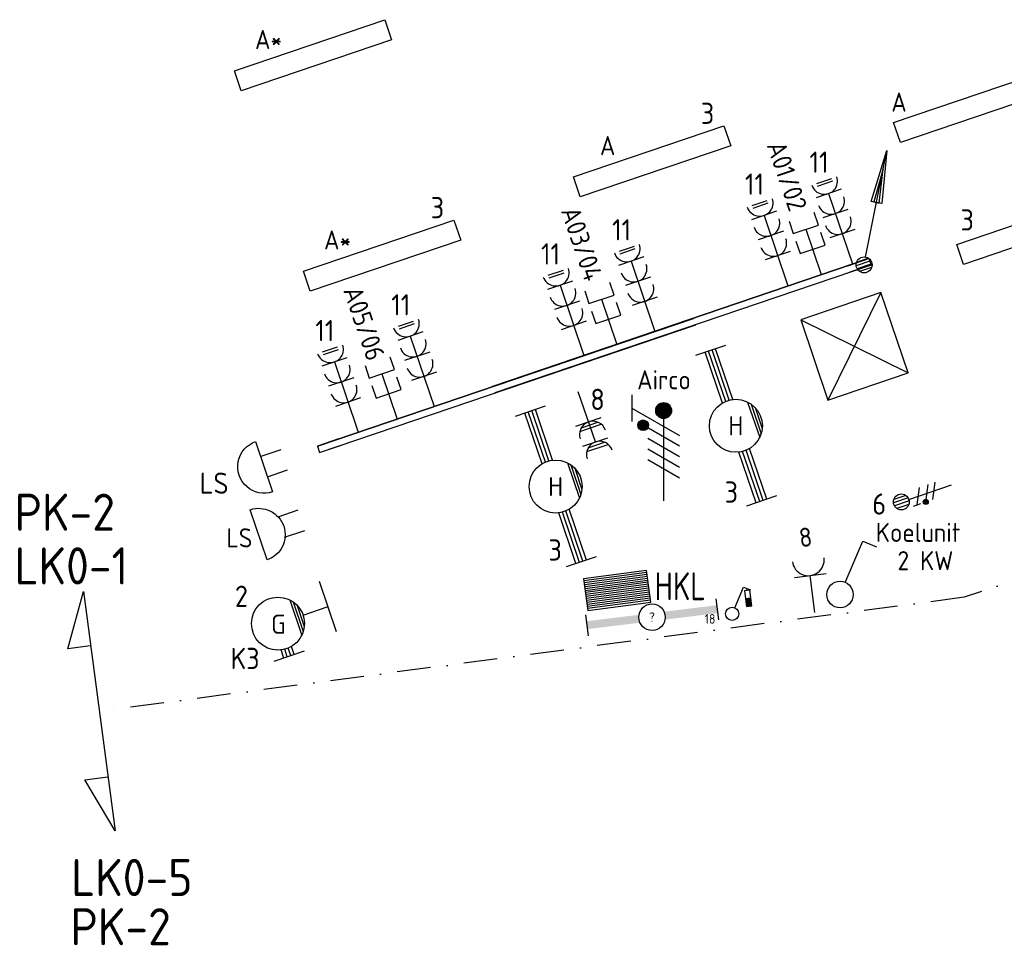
# Model space of a CAD drawing. Header units: millimetres. Extents: x -30480 to 214890, y -181324 to 108676.
# Tile 40 of 48: x 35230 to 44523, y 52924 to 61656. Entities that reach past the tile are written whole.
import ezdxf
from ezdxf.enums import TextEntityAlignment as Align

# ---------------------------------------------------------------- set-up
doc = ezdxf.new("R2010")
doc.units = ezdxf.units.MM
doc.header["$LTSCALE"] = 100
doc.linetypes.add('DASHDOT2', pattern=[12.7, 6.35, -3.175, 0, -3.175])
for name, color, linetype in [('EB62204-_ATTRIB', 2, 'Continuous'), ('EB62205-_ATTRIB', 2, 'Continuous'), ('EB63101-_ATTRIB', 2, 'Continuous'), ('EB6411--_ATTRIB', 2, 'Continuous'), ('EB6441--_ATTRIB', 2, 'Continuous'), ('EL61301-_KABELGOOT', 3, 'Continuous'), ('EL61303-_WANDGOOT', 3, 'Continuous'), ('EL62203-_KRACHT-WCD230', 3, 'Continuous'), ('EL62204-_KRACHT-ASP230', 3, 'Continuous'), ('EL62205-_KRACHT-KAST', 3, 'Continuous'), ('EL6221--', 3, 'Continuous'), ('EL6222--', 3, 'Continuous'), ('EL63101-_LICHT-ARM', 3, 'Continuous'), ('EL63103-_LICHT-WCD230V', 3, 'Continuous'), ('EL6311--', 3, 'Continuous'), ('EL6411--_DEURBEL', 3, 'Continuous'), ('EL6441--_DATACOM', 3, 'Continuous')]:
    doc.layers.add(name, color=color, linetype=linetype)
doc.layers.add('GRENS', color=210, linetype='DASHDOT2', lineweight=30)
doc.styles.add('2_0', font='iso', dxfattribs={"height": 200})
doc.styles.add('NORATT', font='iso.shx')
doc.styles.add('NORDIM', font='isocp.shx')
doc.styles.add('STABICAD-018', font='ISOCP.SHX', dxfattribs={"height": 1.8})
doc.styles.get("Standard").update_dxf_attribs({"font": 'arial.ttf'})

# ---------------------------------------------------------------- blocks, each defined once
blk = doc.blocks.new('EJ3T30W')
at = {"color": 0}
for p, q in [((-7.5, -1.5), (-7.5, 1.5)), ((7.5, -1.5), (7.5, 1.5)), ((-7.5, 0.525), (-2.444, 0.525)), ((-7.5, 0.175), (-2.494, 0.175)), ((2.444, 0.525), (7.5, 0.525)), ((2.494, 0.175), (7.5, 0.175)), ((-7.5, -0.175), (-2.494, -0.175)), ((-7.5, -0.525), (-2.444, -0.525)), ((2.444, -0.525), (7.5, -0.525)), ((2.494, -0.175), (7.5, -0.175)), ((1.768, -1.768), (-1.768, -1.768)), ((1.476, -2.018), (-1.476, -2.018)), ((1.052, -2.268), (-1.052, -2.268))]:
    blk.add_line(p, q, dxfattribs=at)
blk.add_circle((0, 0), 2.5, dxfattribs=at)
at = {"style": 'NORATT', "flags": 9}
blk.add_attdef('GELIJK', text='', height=1.8, dxfattribs=at).set_placement((3.5, 5), align=Align.MIDDLE_CENTER)
at = {"color": 0, "style": 'NORATT'}
for tag, flags, p in [('SCHAK', 8, (3.5, 2.75)), ('A_CODE', 8, (0, 0)), ('GROEP', 8, (-3.5, -2.75)), ('KAST', 9, (3.5, -2.75))]:
    blk.add_attdef(tag, text='', height=1.8, dxfattribs=dict(at, flags=flags)).set_placement(p, align=Align.MIDDLE)
blk = doc.blocks.new('ES3W2W')
at = {"color": 0}
for p, q in [((1.25, 2), (-1.25, 2)), ((1.068, 2.6), (-1.068, 2.6)), ((0.812, 2.3), (-0.812, 2.3)), ((0, 2), (0, -3)), ((1.25, 0), (-1.25, 0)), ((1.068, 0.6), (-1.068, 0.6)), ((0.812, 0.3), (-0.812, 0.3))]:
    blk.add_line(p, q, dxfattribs=at)
for centre in [(0, 3.25), (0, 1.25)]:
    blk.add_arc(centre, 1.25, 180, 0, dxfattribs=at)
at = {"color": 0, "style": 'NORATT'}
for tag, flags, p in [('VERMOGEN', 9, (-2.5, 4.5)), ('GROEP', 8, (0, 5)), ('KAST', 9, (2.5, 4.5))]:
    blk.add_attdef(tag, text='', height=1.8, rotation=90, dxfattribs=dict(at, flags=flags)).set_placement(p, align=Align.MIDDLE)
at = {"style": 'NORATT', "flags": 9}
blk.add_attdef('GELIJK', text='', height=1.8, rotation=90, dxfattribs=at).set_placement((5, 5), align=Align.MIDDLE_CENTER)
at = {"color": 0, "style": 'NORATT', "width": 0.7, "flags": 8}
for tag, p in [('SCHAK', (2.5, 4.625)), ('TAL', (1.5, -1.5))]:
    blk.add_attdef(tag, text='', height=1.8, rotation=90, dxfattribs=at).set_placement(p, align=Align.MIDDLE)
blk.add_attdef('DOEL', text='', height=1.8, rotation=90, dxfattribs=at).set_placement((-2.75, -2.25), align=Align.MIDDLE_LEFT)
at = {"style": 'NORATT', "flags": 9}
blk.add_attdef('M_CODE', text='', height=1.8, dxfattribs=at).set_placement((0, 0), align=Align.MIDDLE_CENTER)
blk = doc.blocks.new('EJ3P31')
at = {"color": 0}
blk.add_lwpolyline([(-7.5, -1), (-7.5, 1), (7.5, 1), (7.5, -1)], close=True, dxfattribs=at)
at = {"style": 'NORATT', "flags": 9}
blk.add_attdef('GELIJK', text='', height=1.8, dxfattribs=at).set_placement((3.5, 5), align=Align.MIDDLE_CENTER)
at = {"color": 0, "style": 'NORATT'}
for tag, flags, p in [('A_CODE', 8, (-3.5, 2.75)), ('SCHAK', 8, (3.5, 2.75)), ('GROEP', 8, (-3.5, -2.75)), ('KAST', 9, (3.5, -2.75))]:
    blk.add_attdef(tag, text='', height=1.8, dxfattribs=dict(at, flags=flags)).set_placement(p, align=Align.MIDDLE)
blk = doc.blocks.new('ES111352')
at = {"color": 0}
blk.add_line((0, 1.5), (0, -3), dxfattribs=at)
for points in [[(-1.25, 2.75), (-1.25, 1.5), (1.25, 1.5), (1.25, 2.75)], [(-1.25, 0.75), (-1.25, -0.5), (1.25, -0.5), (1.25, 0.75)]]:
    blk.add_lwpolyline(points, dxfattribs=at)
at = {"color": 0, "style": 'NORATT', "flags": 8}
blk.add_attdef('NUMMER1', text='', height=1.8, rotation=90, dxfattribs=at).set_placement((-1.5, 4.5), align=Align.MIDDLE_LEFT)
at = {"style": 'NORATT', "flags": 8}
blk.add_attdef('NUMMER', text='', height=1.8, rotation=90, dxfattribs=at).set_placement((1.5, 4.5), align=Align.MIDDLE_LEFT)
at = {"style": 'NORATT'}
for tag, flags, p in [('PANEEL', 9, (0, 3)), ('CODE', 9, (1, 3.5)), ('GRP', 8, (0, -5)), ('RUIMTE', 9, (0, -7.5))]:
    blk.add_attdef(tag, text='', height=1.8, dxfattribs=dict(at, flags=flags)).set_placement(p, align=Align.MIDDLE_LEFT)
at = {"style": 'NORATT', "flags": 8}
blk.add_attdef('M_CODE', text='', height=1.8, dxfattribs=at).set_placement((0, 0), align=Align.MIDDLE_CENTER)
blk = doc.blocks.new('EH100000')
at = {"linetype": 'ByBlock'}
for p, q in [((1, 0.5), (0, 0.5)), ((1, 0.5, 1), (0, 0.5, 1)), ((0, -0.5, 1), (1, -0.5, 1)), ((1, -0.5), (0, -0.5))]:
    blk.add_line(p, q, dxfattribs=at)
at = {"linetype": 'ByBlock', "invisible_edges": 15}
for points in [[(1, -0.5), (0, -0.5), (0, 0.5), (1, 0.5)], [(0, 0.5), (1, 0.5), (1, 0.5, 1), (0, 0.5, 1)], [(0, -0.5, 1), (1, -0.5, 1), (1, -0.5), (0, -0.5)]]:
    blk.add_3dface(points, dxfattribs=at)
at = {"linetype": 'ByBlock', "style": '2_0', "flags": 8}
blk.add_attdef('FUNCTIE', text='', height=0.5, dxfattribs=at).set_placement((0.5, 0), align=Align.MIDDLE)
at = {"linetype": 'ByBlock', "flags": 9}
blk.add_attdef('SCHOT', text='', height=0.5, dxfattribs=at).set_placement((0.5, 0), align=Align.MIDDLE)
blk = doc.blocks.new('WGE')
blk.add_lwpolyline([(-1, -0.5), (0, -0.5), (0, 0.5), (-1, 0.5)])
at = {"style": '2_0', "flags": 9}
for tag in ['HULPSTUK', 'SCHOT']:
    blk.add_attdef(tag, text='', height=0.5, dxfattribs=at).set_placement((0, 0), align=Align.MIDDLE)
blk = doc.blocks.new('ES1116A3')
at = {"color": 0}
for p, q in [((-1.5, 1.5), (1.5, -1.5)), ((-1.5, -1.5), (1.5, 1.5))]:
    blk.add_line(p, q, dxfattribs=at)
blk.add_lwpolyline([(-1.5, -1.5), (1.5, -1.5), (1.5, 1.5), (-1.5, 1.5)], close=True, dxfattribs=at)
at = {"style": 'NORATT'}
for tag, flags, p in [('VERMOGEN', 9, (-2.5, 3.25)), ('GROEP', 8, (0, 3.25)), ('SCHAK', 8, (2.5, 3.25)), ('KAST', 9, (7, 3.25)), ('DOEL', 8, (-2.5, -0.25))]:
    blk.add_attdef(tag, text='', height=1.8, rotation=90, dxfattribs=dict(at, flags=flags)).set_placement(p, align=Align.MIDDLE_LEFT)
for tag, flags, p in [('GELIJK', 9, (5, 3.25)), ('TAL', 8, (2.5, 3.25))]:
    blk.add_attdef(tag, text='', height=1.8, rotation=90, dxfattribs=dict(at, flags=flags)).set_placement(p, align=Align.MIDDLE_CENTER)
at = {"color": 0, "style": 'NORATT', "flags": 8}
for tag, p in [('NUMMER', (0, 3)), ('CODE', (0, 0))]:
    blk.add_attdef(tag, text='', height=1.8, dxfattribs=at).set_placement(p, align=Align.MIDDLE)
at = {"style": 'NORATT'}
for tag, flags, p in [('PANEEL', 9, (0, 3)), ('GRP', 8, (0, -5)), ('RUIMTE', 9, (0, -7.5))]:
    blk.add_attdef(tag, text='', height=1.8, dxfattribs=dict(at, flags=flags)).set_placement(p, align=Align.MIDDLE_LEFT)
at = {"style": 'NORATT', "flags": 9}
blk.add_attdef('M_CODE', text='', height=1.8, dxfattribs=at).set_placement((0, 0), align=Align.MIDDLE_CENTER)
blk = doc.blocks.new('ES3X5')
at = {"color": 0}
for p, q in [((-0.45, 1.4), (-0.45, 2.6)), ((-0.15, 1.265), (-0.15, 2.735)), ((0.15, 1.265), (0.15, 2.735)), ((0.45, 1.4), (0.45, 2.6)), ((0, 1.25), (0, -3))]:
    blk.add_line(p, q, dxfattribs=at)
at = {"color": 1}
for p, q in [((-0.735, 1.038), (-0.735, 0.297)), ((-0.882, -0.38), (-0.882, 0.012)), ((-0.784, -0.424), (-0.784, 0.056)), ((-0.735, 0.667), (0.735, -0.068)), ((-0.686, -0.424), (-0.686, 0.056)), ((-0.588, -0.38), (-0.588, 0.012)), ((-0.735, -0.184), (0.735, -0.919)), ((-0.735, -0.885), (0.735, -1.619))]:
    blk.add_line(p, q, dxfattribs=at)
at = {"color": 0}
blk.add_circle((0, 2), 0.75, dxfattribs=at)
at = {"color": 1}
blk.add_circle((-0.735, -0.184), 0.245, dxfattribs=at)
at = {"style": 'NORATT'}
for tag, flags, p in [('VERMOGEN', 9, (-2.5, 4.5)), ('GROEP', 8, (0, 4.5)), ('SCHAK', 8, (2.5, 4.5)), ('KAST', 9, (7, 4.5)), ('DOEL', 8, (-2.5, 1))]:
    blk.add_attdef(tag, text='', height=1.8, rotation=90, dxfattribs=dict(at, flags=flags)).set_placement(p, align=Align.MIDDLE_LEFT)
for tag, flags, p in [('GELIJK', 9, (5, 4.5)), ('TAL', 8, (2.5, 4.5))]:
    blk.add_attdef(tag, text='', height=1.8, rotation=90, dxfattribs=dict(at, flags=flags)).set_placement(p, align=Align.MIDDLE_CENTER)
at = {"style": 'NORATT', "flags": 9}
blk.add_attdef('M_CODE', text='', height=1.8, dxfattribs=at).set_placement((0, 0), align=Align.MIDDLE_CENTER)
blk = doc.blocks.new('ES3W3L')
at = {"color": 2}
for p, q in [((-0.75, 5.25), (0.75, 5.25)), ((-0.75, 5), (0.75, 5))]:
    blk.add_line(p, q, dxfattribs=at)
at = {"color": 0}
for p, q in [((1.25, 4), (-1.25, 4)), ((0, 4), (0, -3)), ((1.25, 2), (-1.25, 2)), ((1.25, 0), (-1.25, 0))]:
    blk.add_line(p, q, dxfattribs=at)
for centre in [(0, 5.25), (0, 3.25), (0, 1.25)]:
    blk.add_arc(centre, 1.25, 180, 0, dxfattribs=at)
at = {"style": 'NORATT'}
for tag, flags, p in [('VERMOGEN', 9, (-2.5, 7)), ('GROEP', 8, (0, 7)), ('SCHAK', 8, (2.5, 7)), ('GELIJK', 9, (5, 7)), ('KAST', 9, (7, 7)), ('TAL', 8, (2.5, 7))]:
    blk.add_attdef(tag, text='', height=1.8, rotation=90, dxfattribs=dict(at, flags=flags)).set_placement(p, align=Align.MIDDLE_CENTER)
at = {"style": 'NORATT', "flags": 8}
blk.add_attdef('DOEL', text='', height=1.8, rotation=90, dxfattribs=at).set_placement((-2.5, 7), align=Align.MIDDLE_LEFT)
at = {"style": 'NORATT', "flags": 9}
blk.add_attdef('M_CODE', text='', height=1.8, dxfattribs=at).set_placement((0, 0), align=Align.MIDDLE_CENTER)
blk = doc.blocks.new('EJ3P21')
at = {"color": 0}
blk.add_lwpolyline([(-6, -1), (-6, 1), (6, 1), (6, -1)], close=True, dxfattribs=at)
at = {"style": 'NORATT'}
for tag, height, flags, p in [('GROEPI', 1.8, 9, (0, 9.5)), ('CODE', 3.5, 8, (0, 4.5)), ('GELIJK', 1.8, 9, (3.5, 5)), ('M_CODE', 1.8, 9, (0, 0)), ('VERMOGEN', 1.8, 9, (0, -5.5)), ('DOEL', 1.8, 9, (0, -7.5)), ('VERMOGENI', 1.8, 9, (0, -9.5)), ('DOELI', 1.8, 9, (0, -11.5))]:
    blk.add_attdef(tag, text='', height=height, dxfattribs=dict(at, flags=flags)).set_placement(p, align=Align.MIDDLE_CENTER)
at = {"style": 'NORATT', "flags": 9}
for tag in ['GELIJKI', 'TAL']:
    blk.add_attdef(tag, text='', height=1.8, rotation=90, dxfattribs=at).set_placement((5, 2.75), align=Align.MIDDLE_CENTER)
at = {"style": 'NORATT'}
for tag, flags, p in [('SCHAK', 8, (3.5, 2.8)), ('A_CODE', 8, (0, 0)), ('GROEP', 8, (-3.5, -2.8)), ('KAST', 9, (3.5, -2.8))]:
    blk.add_attdef(tag, text='', height=1.8, dxfattribs=dict(at, flags=flags)).set_placement(p, align=Align.MIDDLE)
blk = doc.blocks.new('ES111201')
at = {"color": 0}
for p, q in [((0.375, 0.65), (5.5, 9.526)), ((0.735, 0.15), (-0.735, 0.15)), ((0.6, 0.45), (-0.6, 0.45)), ((0.735, -0.15), (-0.735, -0.15)), ((0.6, -0.45), (-0.6, -0.45))]:
    blk.add_line(p, q, dxfattribs=at)
for points in [[(2.567, 5.446), (5.5, 9.526), (3.433, 4.946)], [(3.217, 5.071), (4.625, 8.011), (2.783, 5.321)]]:
    blk.add_lwpolyline(points, close=True, dxfattribs=at)
blk.add_circle((0, 0), 0.75, dxfattribs=at)
at = {"style": 'NORATT', "flags": 9}
for tag in ['GELIJKI', 'TAL']:
    blk.add_attdef(tag, text='', height=1.8, rotation=90, dxfattribs=at).set_placement((5, 11.276), align=Align.MIDDLE_CENTER)
at = {"style": 'NORATT'}
for tag, height, flags, p in [('GROEPI', 1.8, 9, (0, 9.5)), ('GROEP', 1.8, 8, (0, 7.5)), ('CODE', 3.5, 8, (0, 4.5)), ('M_CODE', 1.8, 8, (0, 0)), ('KAST', 1.8, 9, (0, -3.5)), ('VERMOGEN', 1.8, 9, (0, -5.5)), ('DOEL', 1.8, 9, (0, -7.5)), ('VERMOGENI', 1.8, 9, (0, -9.5)), ('DOELI', 1.8, 9, (0, -11.5))]:
    blk.add_attdef(tag, text='', height=height, dxfattribs=dict(at, flags=flags)).set_placement(p, align=Align.MIDDLE_CENTER)
blk = doc.blocks.new('ES111261')
at = {"color": 0}
for p, q in [((-5, 1.75), (5, 1.75)), ((-5, 1.5), (5, 1.5)), ((-5, 1.25), (5, 1.25)), ((-5, 1), (5, 1)), ((-5, 0.75), (5, 0.75)), ((-5, 0.5), (5, 0.5)), ((-5, 0.25), (5, 0.25)), ((-5, 0), (5, 0)), ((-5, -0.25), (5, -0.25)), ((-5, -0.5), (5, -0.5)), ((-5, -0.75), (5, -0.75)), ((-5, -1), (5, -1)), ((-5, -1.25), (5, -1.25)), ((-5, -1.5), (5, -1.5)), ((-5, -1.75), (5, -1.75)), ((-5, -2), (5, -2))]:
    blk.add_line(p, q, dxfattribs=at)
blk.add_lwpolyline([(-5, -2), (5, -2), (5, 2), (-5, 2)], close=True, dxfattribs=at)
at = {"style": 'NORATT'}
for tag, height, flags, p in [('GROEPI', 1.8, 9, (0, 9.5)), ('GROEP', 1.8, 8, (0, 7.5)), ('CODE', 3.5, 8, (0, 4.5)), ('M_CODE', 1.8, 9, (0, 0)), ('KAST', 1.8, 9, (0, -3.5)), ('VERMOGEN', 1.8, 9, (0, -5.5)), ('DOEL', 1.8, 9, (0, -7.5)), ('VERMOGENI', 1.8, 9, (0, -9.5)), ('DOELI', 1.8, 9, (0, -11.5))]:
    blk.add_attdef(tag, text='', height=height, dxfattribs=dict(at, flags=flags)).set_placement(p, align=Align.MIDDLE_CENTER)
at = {"style": 'NORATT', "flags": 9}
for tag in ['GELIJKI', 'TAL']:
    blk.add_attdef(tag, text='', height=1.8, rotation=90, dxfattribs=at).set_placement((5, 3.75), align=Align.MIDDLE_CENTER)
at = {"color": 0, "style": 'NORATT', "flags": 9}
blk.add_attdef('RUIMTE', text='', height=1.8, dxfattribs=at).set_placement((0, -9.5), align=Align.MIDDLE)
blk = doc.blocks.new('armgznv')
at = {"color": 0}
for p, q in [((80.4, -236.7), (-80.4, 236.7)), ((-362.9, 63.5), (-249.2, -271.3)), ((-329.8, 43.9), (-235, -235.6)), ((-292.5, 11.8), (-224.9, -187.5)), ((-236.7, -80.4), (0, 0)), ((-227, -420.3), (-511, -516.7)), ((-418.7, -485.3), (-444.6, -409)), ((-385.6, -474.1), (-409.9, -402.5)), ((-352.4, -462.8), (-376.7, -391.2)), ((-319.3, -451.6), (-345.2, -375.3))]:
    blk.add_line(p, q, dxfattribs=at)
blk.add_lwpolyline([(-362.9, 63.5), (-364, 61.2)], dxfattribs=at)
blk.add_circle((-473.5, -160.7), 250, dxfattribs=at)
at = {"color": 0, "style": 'NORATT'}
for tag, flags, p in [('SCHAK', 8, (-846.4, 82.3)), ('KAST', 9, (-325.6, 259.1)), ('GROEP', 8, (-100.6, -403.7)), ('A_CODE', 8, (-621.4, -580.5))]:
    blk.add_attdef(tag, text='', height=180, rotation=108.75, dxfattribs=dict(at, flags=flags)).set_placement(p, align=Align.MIDDLE)
at = {"style": 'NORATT', "flags": 9}
blk.add_attdef('GELIJK', text='', height=180, rotation=108.75, dxfattribs=at).set_placement((-1059.4, 10), align=Align.MIDDLE_CENTER)
blk = doc.blocks.new('ES081010')
at = {"color": 0}
for p, q in [((-1, 0), (-1, -2)), ((1, -2), (1, 0))]:
    blk.add_line(p, q, dxfattribs=at)
blk.add_lwpolyline([(-2.5, 2.25), (2.5, 2.25, -1)], format="xyb", close=True, dxfattribs=at)
at = {"color": 0, "style": 'NORATT', "flags": 8}
for tag, p in [('NUMMER', (0, 6.75)), ('SCHAK', (0, 4))]:
    blk.add_attdef(tag, text='', height=1.8, dxfattribs=at).set_placement(p, align=Align.MIDDLE)
at = {"style": 'NORATT'}
for tag, flags, p in [('PANEEL', 9, (0, 3)), ('CODE', 9, (1, 3.5)), ('GRP', 8, (0, -5)), ('RUIMTE', 9, (0, -7.5))]:
    blk.add_attdef(tag, text='', height=1.8, dxfattribs=dict(at, flags=flags)).set_placement(p, align=Align.MIDDLE_LEFT)
at = {"style": 'NORATT', "flags": 8}
blk.add_attdef('M_CODE', text='', height=1.8, dxfattribs=at).set_placement((0, 0), align=Align.MIDDLE_CENTER)
blk = doc.blocks.new('beldw')
at = {"color": 0}
for p, q in [((-109.8, 1.3, 16800), (-109.8, -198.7, 16800)), ((90.2, -198.7, 16800), (90.2, 1.3, 16800))]:
    blk.add_line(p, q, dxfattribs=at)
at = {"color": 0, "elevation": 16800}
blk.add_lwpolyline([(-259.8, -198.7), (240.2, -198.7, -1)], format="xyb", close=True, dxfattribs=at)
blk = doc.blocks.new('E00115')
at = {"color": 0, "linetype": 'Continuous'}
for p, q in [((2.85, 6.3), (2.85, 3.3)), ((3.85, 6.3), (2.85, 6.3)), ((3.35, 6.3), (3.35, 6.65)), ((3.85, 3.3), (3.85, 6.3)), ((2.85, 4.8), (3.85, 4.8)), ((2.85, 3.3), (3.85, 3.3))]:
    blk.add_line(p, q, dxfattribs=at)
at = {"color": 0, "linetype": 'Continuous', "const_width": 1}
blk.add_lwpolyline([(3.35, 4.8), (3.35, 3.3)], dxfattribs=at)
blk = doc.blocks.new('*U148')
at = {"color": 0, "linetype": 'Continuous'}
for p, q in [((0.62, 3.33), (2.74, 7)), ((2.74, 7), (3.95, 6.3))]:
    blk.add_line(p, q, dxfattribs=at)
blk.add_circle((0, 2.25), 1.25, dxfattribs=at)
blk.add_blockref('E00115', (0, 0), dxfattribs=at)
at = {"color": 0, "linetype": 'Continuous', "style": 'STABICAD-018'}
for tag, p in [('SWITCHCODE', (3.36, 9)), ('ARTICLECODE', (0, 0))]:
    blk.add_attdef(tag, text='', height=1.8, dxfattribs=at).set_placement(p, align=Align.MIDDLE)
blk = doc.blocks.new('*U149')
at = {"color": 0, "linetype": 'Continuous'}
for p, q in [((-12.4, 2), (-12.4, -2)), ((12.4, 2), (12.4, -2))]:
    blk.add_line(p, q, dxfattribs=at)
blk.add_circle((0, 0), 2.5, dxfattribs=at)
for points in [[(-2.5, 0.75), (-12.4, 0.75), (-2.5, -0.75), (-12.4, -0.75)], [(2.5, 0.75), (12.4, 0.75), (2.5, -0.75), (12.4, -0.75)]]:
    blk.add_solid(points, dxfattribs=at)
at = {"color": 0, "linetype": 'Continuous', "style": 'STABICAD-018'}
for tag, p in [('PANEL', (0, 8)), ('CIRCUIT', (0, 5)), ('SUBCIRCUIT', (4.5, 5)), ('LIGHTFIXTURECODE', (0, 0)), ('SWITCHCODE', (4.5, -3))]:
    blk.add_attdef(tag, text='', height=1.8, dxfattribs=at).set_placement(p, align=Align.MIDDLE)
blk = doc.blocks.new('111304')
at = {"color": 0, "linetype": 'Continuous'}
for p, q in [((-1.5, 4.5), (1.5, 4.5)), ((0, 1), (0, 4.5))]:
    blk.add_line(p, q, dxfattribs=at)
blk.add_arc((0, 6), 1.5, 180, 0, dxfattribs=at)
at = {"color": 0, "linetype": 'Continuous', "style": 'STABICAD-018'}
for tag, p in [('PANEL', (0, 11.5)), ('CIRCUIT', (0, 8.5)), ('SUBCIRCUIT', (4.5, 8.5)), ('ARTICLECODE', (0, 0))]:
    blk.add_attdef(tag, text='', height=1.8, dxfattribs=at).set_placement(p, align=Align.MIDDLE)
at = {"color": 0, "linetype": 'Continuous', "style": 'STABICAD-018', "flags": 1}
blk.add_attdef('POWERCODE', text='', height=1.8, dxfattribs=at).set_placement((13, 8.5), align=Align.MIDDLE)
blk = doc.blocks.new('1114A1')
at = {"color": 0, "linetype": 'Continuous'}
for p, q in [((0.625, 3.333), (2.742, 7)), ((2.742, 7), (3.955, 6.3))]:
    blk.add_line(p, q, dxfattribs=at)
blk.add_circle((0, 2.25), 1.25, dxfattribs=at)
at = {"color": 0, "linetype": 'Continuous', "style": 'STABICAD-018'}
for tag, p in [('SWITCHCODE', (3.356, 9)), ('ARTICLECODE', (0, 0))]:
    blk.add_attdef(tag, text='', height=1.8, dxfattribs=at).set_placement(p, align=Align.MIDDLE)
blk = doc.blocks.new('E00082')
at = {"color": 0, "linetype": 'Continuous'}
for p, q in [((-3, 10.982), (-3, 8.482)), ((-3, 9.732), (1.5, 7.134)), ((0, 8.75), (0, 1)), ((1.5, 6.134), (-1.5, 7.866)), ((1.5, 5.134), (-1.5, 6.866)), ((1.5, 4.134), (-1.5, 5.866)), ((1.5, 3.134), (-1.5, 4.866))]:
    blk.add_line(p, q, dxfattribs=at)
blk.add_lwpolyline([(-0.375, 9.5, 0.75, 0.75, 1), (0.375, 9.5, 0.75, 0.75, 1)], format="xyseb", close=True, dxfattribs=at)
at = {"color": 0, "linetype": 'Continuous', "const_width": 0.5}
blk.add_lwpolyline([(-1.683, 8.116, 1), (-2.183, 8.116, 1)], format="xyb", close=True, dxfattribs=at)
at = {"color": 0, "linetype": 'Continuous'}
for centre, radius in [((0, 9.5), 0.75), ((-1.933, 8.116), 0.5)]:
    blk.add_circle(centre, radius, dxfattribs=at)
at = {"color": 0, "linetype": 'Continuous', "style": 'STABICAD-018'}
for tag, p in [('PANEL', (0, 16)), ('CIRCUIT', (0, 13)), ('SUBCIRCUIT', (4.5, 13)), ('ARTICLECODE', (0, 0))]:
    blk.add_attdef(tag, text='', height=1.8, dxfattribs=at).set_placement(p, align=Align.MIDDLE)
at = {"color": 0, "linetype": 'Continuous', "style": 'STABICAD-018', "flags": 1}
blk.add_attdef('POWERCODE', text='', height=1.8, dxfattribs=at).set_placement((13, 13), align=Align.MIDDLE)

msp = doc.modelspace()

# ---------------------------------------------------------------- linework, layer by layer
at = {"layer": 'GRENS', "ltscale": 0.5}
for p, q in [((46710.9, 57080.6, -16800), (44144.6, 56206.8, -16800)), ((44144.6, 56206.8, -16800), (35980.9, 55132, -16800))]:
    msp.add_line(p, q, dxfattribs=at)
at = {"layer": 'GRENS', "linetype": 'Continuous', "ltscale": 0.1, "elevation": -16800}
msp.add_lwpolyline([(35897.5, 55749.2), (35683.2, 55720.9), (35832.2, 56261.6), (36129.6, 54002.4), (35845.7, 54486.1), (36060.1, 54514.3)], dxfattribs=at)

# ---------------------------------------------------------------- block references
at = {"layer": 'EL61301-_KABELGOOT', "xscale": 100.0000000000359, "yscale": 100.0000000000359, "zscale": 100.0000000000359, "rotation": 18.74999999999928}
msp.add_blockref('ES111201', (43199.6, 59342.7, -14200), dxfattribs=at)
at = {"layer": 'EL61303-_WANDGOOT', "zscale": 210}
for name, p, xscale, yscale, rotation in [('EH100000', (39703.7, 58165.7), -3749.999999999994, 64.999999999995, 198.7499999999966), ('WGE', (43254.7, 59371.1), -209.9999999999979, 64.999999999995, 198.7499999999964), ('EH100000', (41600.5, 58807.5, -16210), 3750, 65, 198.7500000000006), ('WGE', (38049.5, 57602.1, -16210), 210, 65, 198.7500000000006)]:
    msp.add_blockref(name, p, dxfattribs=dict(at, xscale=xscale, yscale=yscale, rotation=rotation))
at = {"layer": 'EL62204-_KRACHT-ASP230'}
ref = msp.add_blockref('ES3X5', (43740.2, 57170.7, -16800), dxfattribs=dict(at, xscale=100, yscale=100, zscale=100, rotation=108.7500000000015))
ref.add_attrib('DOEL', 'Koelunit', dxfattribs={"layer": 'EB62204-_ATTRIB', "color": 1, "height": 180, "style": 'NORATT', "flags": 8}).set_placement((44109, 56818.7, -16800), align=Align.MIDDLE_RIGHT)
ref.add_attrib('VERMOGEN', '2 KW', dxfattribs={"layer": 'EB62204-_ATTRIB', "color": 1, "height": 180, "style": 'NORATT', "flags": 8}).set_placement((44041.5, 56552.6, -16800), align=Align.MIDDLE_RIGHT)
at = {"layer": 'EL62205-_KRACHT-KAST'}
ref = msp.add_blockref('ES111261', (40869.3, 56271.5), dxfattribs=dict(at, xscale=59.99999999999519, yscale=75, zscale=75, rotation=187.5552210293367))
ref.add_attrib('CODE', 'HKL', dxfattribs={"layer": 'EB62205-_ATTRIB', "color": 3, "height": 262.5, "style": 'NORATT', "width": 0.846497, "flags": 8}).set_placement((41462.8, 56310.9), align=Align.MIDDLE_CENTER)
at = {"layer": 'EL6221--', "linetype": 'Continuous'}
ref = msp.add_blockref('E00082', (41307.3, 57018.2), dxfattribs=dict(at, xscale=100, yscale=100, zscale=100))
ref.add_attrib('POWERCODE', 'Airco', dxfattribs={"layer": '0', "color": 1, "linetype": 'Continuous', "height": 180, "style": 'STABICAD-018'}).set_placement((41310.3, 58258.8), align=Align.MIDDLE)
at = {"layer": 'EL6222--', "linetype": 'Continuous'}
ref = msp.add_blockref('111304', (42746.1, 55965.2), dxfattribs=dict(at, xscale=100, yscale=100, zscale=100, rotation=7))
ref.add_attrib('CIRCUIT', '8', dxfattribs={"layer": '0', "color": 1, "linetype": 'Continuous', "height": 180, "rotation": 7, "style": 'STABICAD-018'}).set_placement((42646.8, 56773.9), align=Align.MIDDLE)
at = {"layer": 'EL63101-_LICHT-ARM'}
ref = msp.add_blockref('EJ3P31', (37997.9, 61320.4), dxfattribs=dict(at, xscale=99.99999999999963, yscale=99.99999999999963, zscale=99.99999999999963, rotation=18.69999999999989))
ref.add_attrib('A_CODE', 'A*', dxfattribs={"layer": 'EB63101-_ATTRIB', "color": 1, "height": 180, "style": 'NORATT', "flags": 8}).set_placement((37578.2, 61468.7), align=Align.MIDDLE)
ref = msp.add_blockref('EJ3P31', (44221, 60831.6), dxfattribs=dict(at, xscale=100.0000000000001, yscale=100.0000000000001, zscale=100.0000000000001, rotation=18.70000000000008))
ref.add_attrib('A_CODE', 'A', dxfattribs={"layer": 'EB63101-_ATTRIB', "color": 1, "height": 180, "style": 'NORATT', "flags": 8}).set_placement((43528.8, 60877.9), align=Align.MIDDLE)
ref = msp.add_blockref('EJ3P31', (41198.7, 60319.4), dxfattribs=dict(at, xscale=100.0000000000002, yscale=100.0000000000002, zscale=100.0000000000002, rotation=18.70000000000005))
ref.add_attrib('A_CODE', 'A', dxfattribs={"layer": 'EB63101-_ATTRIB', "color": 1, "height": 180, "style": 'NORATT', "flags": 8}).set_placement((40779, 60467.7), align=Align.MIDDLE)
ref = msp.add_blockref('EJ3P21', (44673.8, 59633.9), dxfattribs=dict(at, xscale=100, yscale=100, zscale=100, rotation=18.74999999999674))
ref.add_attrib('A_CODE', 'K', dxfattribs={"layer": 'EB63101-_ATTRIB', "color": 1, "height": 180, "style": 'NORATT', "flags": 8}).set_placement((45069.1, 60034.9), align=Align.MIDDLE)
ref = msp.add_blockref('EJ3P31', (38649.5, 59429.5), dxfattribs=dict(at, xscale=99.99999999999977, yscale=99.99999999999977, zscale=99.99999999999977, rotation=18.70000000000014))
ref.add_attrib('A_CODE', 'A*', dxfattribs={"layer": 'EB63101-_ATTRIB', "color": 1, "height": 180, "style": 'NORATT', "flags": 8}).set_placement((38229.8, 59577.8), align=Align.MIDDLE)
ref = msp.add_blockref('EJ3T30W', (41989.7, 57824.8, -14400), dxfattribs=dict(at, xscale=100.0000000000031, yscale=100.0000000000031, zscale=100.0000000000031, rotation=108.7500000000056))
ref.add_attrib('A_CODE', 'H', dxfattribs={"layer": 'EB63101-_ATTRIB', "color": 1, "height": 180, "style": 'NORATT', "flags": 8}).set_placement((41989.7, 57824.8, -14400), align=Align.MIDDLE)
ref = msp.add_blockref('EJ3T30W', (40287.9, 57251.7, -14400), dxfattribs=dict(at, xscale=100.0000000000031, yscale=100.0000000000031, zscale=100.0000000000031, rotation=108.7500000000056))
ref.add_attrib('A_CODE', 'H', dxfattribs={"layer": 'EB63101-_ATTRIB', "color": 1, "height": 180, "style": 'NORATT', "flags": 8}).set_placement((40287.9, 57251.7, -14400), align=Align.MIDDLE)
ref = msp.add_blockref('armgznv', (38140.7, 56119.1, -16800), dxfattribs=at)
ref.add_attrib('A_CODE', 'G', dxfattribs={"layer": '0', "color": 1, "height": 180, "style": 'NORATT'}).set_placement((37671.9, 55953.2, -16800), align=Align.MIDDLE)
at = {"layer": 'EL63103-_LICHT-WCD230V', "xscale": 100, "yscale": 100, "zscale": 100}
for name, p, rotation in [('ES3W3L', (42992.9, 59636.6, -14590), 18.74999999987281), ('ES3W3L', (42383.8, 59429.8, -14140), 18.74999999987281), ('ES3W3L', (41129.4, 58998.7, -16210), 18.74999999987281), ('ES3W3L', (40458.8, 58771.1, -16660), 18.74999999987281), ('ES3W3L', (39045.1, 58291.2, -120), 18.74999999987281), ('ES3W3L', (38328.3, 58047.9, -570), 18.74999999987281), ('ES3W2W', (40598.6, 57861.4), 198.7500000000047)]:
    msp.add_blockref(name, p, dxfattribs=dict(at, rotation=rotation))
at = {"layer": 'EL6311--', "linetype": 'Continuous'}
for name, p, xscale, yscale, zscale, rotation in [('1114A1', (42999.5, 56009.5), 100, 100, 100, 7), ('*U148', (41968.3, 55939.2), 50, 50, 50, 6.999999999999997)]:
    msp.add_blockref(name, p, dxfattribs=dict(at, xscale=xscale, yscale=yscale, zscale=zscale, rotation=rotation))
ref = msp.add_blockref('*U149', (41197.8, 56019.1), dxfattribs=dict(at, xscale=50, yscale=50, zscale=50, rotation=6.999999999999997))
ref.add_attrib('CIRCUIT', '18', dxfattribs={"layer": '0', "color": 1, "linetype": 'Continuous', "height": 90, "style": 'STABICAD-018'}).set_placement((41745.4, 56003.3), align=Align.MIDDLE)
ref.add_attrib('LIGHTFIXTURECODE', '?', dxfattribs={"layer": '0', "color": 1, "linetype": 'Continuous', "height": 90, "style": 'STABICAD-018'}).set_placement((41197.8, 56019.1), align=Align.MIDDLE)
at = {"layer": 'EL6411--_DEURBEL', "rotation": 288.7500000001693}
msp.add_blockref('beldw', (37728, 57493.4, -16800), dxfattribs=at)
at = {"layer": 'EL6411--_DEURBEL'}
ref = msp.add_blockref('ES081010', (37697.8, 56868.6), dxfattribs=dict(at, xscale=100.0000000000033, yscale=100.0000000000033, zscale=100.0000000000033, rotation=108.6945577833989))
ref.add_attrib('M_CODE', 'LS', dxfattribs={"layer": 'EB6411--_ATTRIB', "color": 1, "height": 180, "style": 'NORATT', "flags": 8}).set_placement((37303.3, 56767.5), align=Align.MIDDLE_CENTER)
at = {"layer": 'EL6441--_DATACOM'}
ref = msp.add_blockref('ES111352', (42697.6, 59536.3, -14590), dxfattribs=dict(at, xscale=100.000000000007, yscale=100.000000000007, zscale=100.000000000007, rotation=18.74999999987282))
ref.add_attrib('NUMMER1', 'A01/02', dxfattribs={"layer": 'EB6441--_ATTRIB', "color": 1, "height": 180, "rotation": 288.75, "style": 'NORATT', "flags": 8}).set_placement((42580.2, 59861.9, -14590), align=Align.MIDDLE_RIGHT)
ref = msp.add_blockref('ES111352', (40768.9, 58876.3, -16660), dxfattribs=dict(at, xscale=100.000000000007, yscale=100.000000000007, zscale=100.000000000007, rotation=18.74999999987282))
ref.add_attrib('NUMMER1', 'A03/04', dxfattribs={"layer": 'EB6441--_ATTRIB', "color": 1, "height": 180, "rotation": 288.75, "style": 'NORATT', "flags": 8}).set_placement((40651.5, 59201.9, -16660), align=Align.MIDDLE_RIGHT)
ref = msp.add_blockref('ES111352', (38696, 58172.7, -570), dxfattribs=dict(at, xscale=100.000000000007, yscale=100.000000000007, zscale=100.000000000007, rotation=18.74999999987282))
ref.add_attrib('NUMMER1', 'A05/06', dxfattribs={"layer": 'EB6441--_ATTRIB', "color": 1, "height": 180, "rotation": 288.75, "style": 'NORATT', "flags": 8}).set_placement((38596.8, 58452.1, -1620), align=Align.MIDDLE_RIGHT)
at = {"layer": 'EL6441--_DATACOM', "xscale": 266.6666666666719, "yscale": 266.6666666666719, "zscale": 266.6666666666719, "rotation": 288.7500000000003}
msp.add_blockref('ES1116A3', (43108.4, 58574, -12000), dxfattribs=at)

# ---------------------------------------------------------------- texts
at = {"layer": 'EL62203-_KRACHT-WCD230', "color": 7, "style": 'NORDIM'}
for s, p in [('11', (42684.2, 60211.6, -33220)), ('11', (42075.1, 60004.8, -32770)), ('11', (40820.7, 59573.8, -34840)), ('11', (40150.1, 59346.1, -35290)), ('11', (38736.4, 58866.2, -18750)), ('11', (38019.6, 58622.9, -19200)), ('8', (40616.2, 57973.8, -19200)), ('6', (43277.1, 56986.6, -19200))]:
    msp.add_text(s, height=200, dxfattribs=at).set_placement(p)
at = {"layer": 'EL63101-_LICHT-ARM', "color": 1, "style": 'NORDIM'}
for s, p in [('3', (41658.9, 60672.4, -17580)), ('3', (39109.7, 59782.5, -17580)), ('3', (44109.8, 59666.7, -33600)), ('LS', (36929.1, 57183.4, -17580)), ('3', (41883.4, 57099.5, -16800)), ('3', (40220.5, 56553, -16800)), ('2', (37261.1, 56116.8, -19200)), ('K3', (37219.4, 55529.9, -19200))]:
    msp.add_text(s, height=200, dxfattribs=at).set_placement(p)
at = {"layer": 'GRENS', "style": 'NORATT'}
for s, p in [('PK-2', (35181.3, 56834.4, -16800)), ('LK0-1', (35181.3, 56328.4, -16800)), ('LK0-5', (35716.1, 53388.6, -16800)), ('PK-2', (35708.7, 52924, -16800))]:
    msp.add_text(s, height=350, dxfattribs=at).set_placement(p)

doc.saveas('drawing.dxf')
